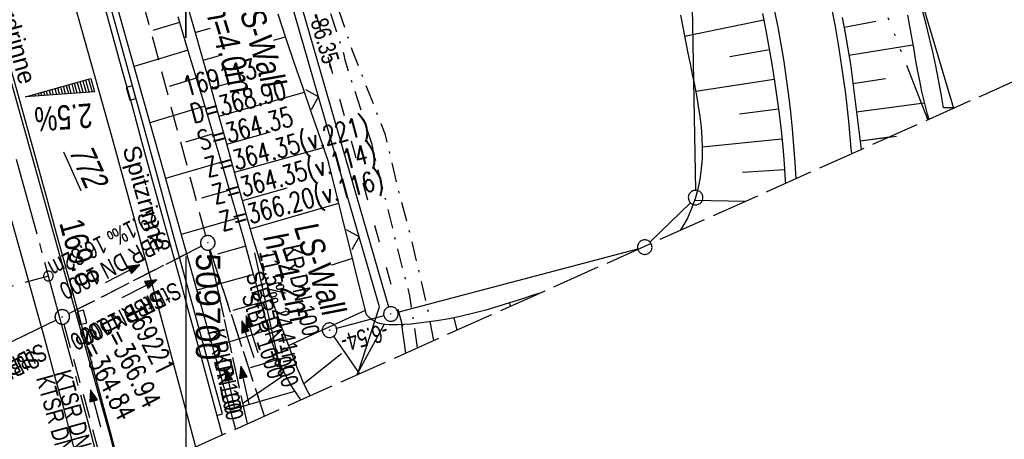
# Model space of a CAD drawing. Extents: x 509202 to 509841, y 456298 to 457260.
# Tile 26 of 56: x 509683 to 509784, y 456354 to 456397. Entities that reach past the tile are written whole.
import ezdxf

# ---------------------------------------------------------------- set-up
doc = ezdxf.new("R2010")
doc.units = 0
doc.header["$LTSCALE"] = 10
doc.header["$MEASUREMENT"] = 0
for name, pattern in [('ACAD_ISO03W100', [30, 12, -18]), ('ACAD_ISO14W100', [25.5, 12, -3, 0.5, -3, 0.5, -3, 0.5, -3]), ('ACHSE', [5.5, 4, -0.5, 0.5, -0.5]), ('LT00', [0]), ('LT08', [0.42, 0.2, -0.1, 0.02, -0.1]), ('LT12', [0.4, 0.3, -0.1]), ('LT14', [0.6, 0.5, -0.1]), ('LT17', [0.15, 0.1, -0.05]), ('STRICHLINIE2', [0.375, 0.25, -0.125])]:
    doc.linetypes.add(name, pattern=pattern)
doc.layers.get('0').update_dxf_attribs({"linetype": 'LT00'})
for name, color, linetype in [('--EK_FBR', 1, 'LT00'), ('--EK_Halt-Pfeil', 4, 'LT00'), ('--EK_Haltung', 7, 'STRICHLINIE2'), ('--EK_Haltung-Text', 140, 'LT00'), ('--EK_Schacht-Text', 5, 'LT00'), ('--EK_ST-93-1', 30, 'LT17'), ('--EL_DFK_AB_L', 21, 'LT00'), ('--EL_DFK_AB_P', 7, 'LT00'), ('--EL_Halt-Pfeil', 4, 'LT00'), ('--EL_Haltung', 182, 'STRICHLINIE2'), ('--EL_Haltung-Text', 182, 'LT00'), ('-AX-093', 35, 'ACHSE'), ('-QUE-20O', 11, 'LT00'), ('-ST-93-1', 250, 'LT00'), ('ABSTAND', 8, 'LT00'), ('DFK_AB_FLNR', 7, 'Continuous'), ('DFK_AB_L', 21, 'LT00'), ('DFK_AB_P', 7, 'LT00'), ('DFK_GZPKT', 250, 'LT00'), ('DFK_KATASTER', 250, 'LT00'), ('DL', 182, 'LT12'), ('DL_PFEIL', 201, 'LT00'), ('DL_TEXT', 182, 'LT00'), ('LS-WAND_TEXT', 11, 'Continuous'), ('RINNE_TEXT', 11, 'Continuous'), ('STROM_UNTER', 80, 'LT08'), ('TELEKOM', 210, 'ACAD_ISO14W100'), ('V114_AFBR_BAB', 250, 'LT00'), ('V114_BOESCH', 250, 'LT00'), ('V114_BOSCHUNG', 250, 'LT00'), ('V114_GRABEN', 250, 'LT00'), ('V114_H_BORD', 8, 'LT00'), ('V114_KA_PRUF', 182, 'LT00'), ('V114_LD_MARK', 250, 'LT00'), ('V114_RASTER', 250, 'LT00'), ('V114_RINNE', 182, 'LT00'), ('V114_SINKK', 182, 'LT00'), ('V114_ZAUN', 40, 'LT00'), ('V115_AFBR_BAB', 250, 'LT00'), ('V115_BOESCH', 250, 'LT00'), ('V115_BOSCHUNG', 250, 'LT00'), ('V115_GRABEN', 250, 'LT00'), ('V115_H_BORD', 8, 'LT00'), ('V115_KA_PRUF', 182, 'LT00'), ('V115_LD_MARK', 250, 'LT00'), ('V115_RASTER', 250, 'LT00'), ('V115_RINNE', 182, 'LT00'), ('V115_SINKK', 182, 'LT00'), ('V115_ZAUN', 40, 'LT00'), ('WASSERLTG', 130, 'ACAD_ISO03W100')]:
    doc.layers.add(name, color=color, linetype=linetype)
doc.layers.add('-BLATT_114-RAND', color=7, linetype='LT14', plot=False)
doc.styles.add('Arial', font='ARIAL.TTF')
doc.styles.add('Beschrift', font='ARIAL.TTF')
doc.styles.add('Haltungsbeschriftung', font='ARIAL.TTF', dxfattribs={"width": 0.75})
doc.styles.add('schachtbeschriftung', font='romans.shx', dxfattribs={"width": 0.75, "height": 2})
doc.styles.get("Standard").update_dxf_attribs({"font": 'ARIAL.TTF'})

# ---------------------------------------------------------------- blocks, each defined once
blk = doc.blocks.new('SYMB7010')
at = {"color": 0, "linetype": 'ByBlock'}
for points in [[(-0.031408, 0.499213), (-0.093728, 0.49134), (-0.15457, 0.475719), (-0.212975, 0.452595), (-0.268021, 0.422333), (-0.31884, 0.385411), (-0.36463, 0.342411), (-0.40467, 0.29401), (-0.438329, 0.240973), (-0.465074, 0.184136), (-0.484486, 0.124395), (-0.496256, 0.062692), (-0.5002, 0)], [(-0.5002, 0), (-0.496256, -0.062692), (-0.484486, -0.124395), (-0.465075, -0.184136), (-0.438329, -0.240973), (-0.404671, -0.29401), (-0.36463, -0.342411), (-0.31884, -0.385411), (-0.268021, -0.422333), (-0.212975, -0.452595), (-0.154571, -0.475719), (-0.093728, -0.49134), (-0.031408, -0.499213), (0.031408, -0.499213)], [(0.5002, 0), (0.496256, 0.062692), (0.484485, 0.124395), (0.465074, 0.184136), (0.438329, 0.240973), (0.40467, 0.29401), (0.36463, 0.342411), (0.31884, 0.385411), (0.268021, 0.422333), (0.212975, 0.452595), (0.15457, 0.475719), (0.093728, 0.49134), (0.031408, 0.499213), (-0.031408, 0.499213)], [(0.031408, -0.499213), (0.093728, -0.491341), (0.15457, -0.475719), (0.212975, -0.452595), (0.268021, -0.422333), (0.31884, -0.385411), (0.36463, -0.342411), (0.404671, -0.294011), (0.438329, -0.240974), (0.465075, -0.184136), (0.484486, -0.124395), (0.496256, -0.062692), (0.500201, 0)]]:
    blk.add_lwpolyline(points, dxfattribs=at)
blk = doc.blocks.new('SYMB0003')
at = {"color": 0, "linetype": 'ByBlock'}
for p, q in [((-0.015712, 0), (0.010166, 0.012015)), ((0, -0.021257), (-0.015712, 0)), ((0.010166, 0.012015), (0, -0.021257))]:
    blk.add_line(p, q, dxfattribs=at)
for points in [[(-0.031395, 0.499013), (-0.093691, 0.491144), (-0.154509, 0.475528), (-0.21289, 0.452414), (-0.267913, 0.422164), (-0.318712, 0.385257), (-0.364484, 0.342274), (-0.404509, 0.293893), (-0.438154, 0.240877), (-0.464888, 0.184062), (-0.484292, 0.124345), (-0.496058, 0.062667), (-0.5, 0)], [(-0.5, 0), (-0.496058, -0.062667), (-0.484292, -0.124345), (-0.464888, -0.184062), (-0.438154, -0.240877), (-0.404509, -0.293893), (-0.364485, -0.342274), (-0.318712, -0.385257), (-0.267914, -0.422164), (-0.21289, -0.452414), (-0.154509, -0.475529), (-0.093691, -0.491144), (-0.031395, -0.499014), (0.031395, -0.499014)], [(0.5, 0), (0.496057, 0.062667), (0.484292, 0.124345), (0.464888, 0.184062), (0.438153, 0.240877), (0.404509, 0.293893), (0.364484, 0.342274), (0.318712, 0.385257), (0.267913, 0.422164), (0.21289, 0.452414), (0.154509, 0.475528), (0.093691, 0.491144), (0.031395, 0.499013), (-0.031395, 0.499013)], [(0.031395, -0.499014), (0.093691, -0.491144), (0.154509, -0.475529), (0.21289, -0.452414), (0.267914, -0.422164), (0.318712, -0.385257), (0.364485, -0.342274), (0.404509, -0.293893), (0.438154, -0.240877), (0.464889, -0.184062), (0.484292, -0.124345), (0.496058, -0.062667), (0.5, 0)]]:
    blk.add_lwpolyline(points, dxfattribs=at)
blk = doc.blocks.new('SYMB0652')
at = {"color": 0, "linetype": 'ByBlock'}
blk.add_lwpolyline([(-0.15, -0.075), (0.15, -0.075), (0.15, 0.075), (-0.15, 0.075), (-0.15, -0.075)], dxfattribs=at)
blk = doc.blocks.new('SYMB0024')
at = {"color": 0, "linetype": 'ByBlock'}
for p, q in [((-0.5, 0.5), (0, 0)), ((0, 0), (0.5, 0.5))]:
    blk.add_line(p, q, dxfattribs=at)
blk = doc.blocks.new('SYMB0070')
at = {"color": 0, "linetype": 'ByBlock'}
for p, q in [((-0.5, 0), (0.2, 0)), ((0.5, 0), (0.2, 0.1)), ((0.2, 0.1), (0.2, 0)), ((0.468, 0), (0.21, 0.086)), ((0.21, 0.086), (0.21, -0.086)), ((0.21, -0.086), (0.468, 0)), ((0.22, -0.072), (0.437, 0)), ((0.23, -0.058), (0.405, 0)), ((0.24, -0.045), (0.374, 0)), ((0.342, 0), (0.25, 0.031)), ((0.25, 0.031), (0.25, -0.031)), ((0.25, -0.031), (0.342, 0)), ((0.26, -0.017), (0.31, 0)), ((0.27, -0.003), (0.279, 0))]:
    blk.add_line(p, q, dxfattribs=at)
for points in [[(0.2, 0), (0.2, -0.1), (0.5, 0)], [(0.437, 0), (0.22, 0.072), (0.22, -0.072)], [(0.405, 0), (0.23, 0.058), (0.23, -0.058)], [(0.374, 0), (0.24, 0.045), (0.24, -0.045)], [(0.31, 0), (0.26, 0.017), (0.26, -0.017)], [(0.279, 0), (0.27, 0.003), (0.27, -0.003)]]:
    blk.add_lwpolyline(points, dxfattribs=at)
blk = doc.blocks.new('SYMB2')
at = {"color": 0, "linetype": 'ByBlock', "flags": 128}
for points in [[(-0.031395, 0.499013), (-0.093691, 0.491144), (-0.154509, 0.475528), (-0.21289, 0.452414), (-0.267913, 0.422164), (-0.318712, 0.385257), (-0.364484, 0.342274), (-0.404509, 0.293893), (-0.438154, 0.240877), (-0.464888, 0.184062), (-0.484292, 0.124345), (-0.496058, 0.062667), (-0.5, 0)], [(-0.5, 0), (-0.496058, -0.062667), (-0.484292, -0.124345), (-0.464888, -0.184062), (-0.438154, -0.240877), (-0.404509, -0.293893), (-0.364485, -0.342274), (-0.318712, -0.385257), (-0.267914, -0.422164), (-0.21289, -0.452414), (-0.154509, -0.475529), (-0.093691, -0.491144), (-0.031395, -0.499014), (0.031395, -0.499014)], [(0.5, 0), (0.496057, 0.062667), (0.484292, 0.124345), (0.464888, 0.184062), (0.438153, 0.240877), (0.404509, 0.293893), (0.364484, 0.342274), (0.318712, 0.385257), (0.267913, 0.422164), (0.21289, 0.452414), (0.154509, 0.475528), (0.093691, 0.491144), (0.031395, 0.499013), (-0.031395, 0.499013)], [(0.031395, -0.499014), (0.093691, -0.491144), (0.154509, -0.475529), (0.21289, -0.452414), (0.267914, -0.422164), (0.318712, -0.385257), (0.364485, -0.342274), (0.404509, -0.293893), (0.438154, -0.240877), (0.464889, -0.184062), (0.484292, -0.124345), (0.496058, -0.062667), (0.5, 0)]]:
    blk.add_lwpolyline(points, dxfattribs=at)

msp = doc.modelspace()

# ---------------------------------------------------------------- linework, layer by layer
at = {"layer": '--EK_FBR', "color": 2}
for points in [[(509667.76, 456426.44), (509668.13, 456425.19), (509669.87, 456419.33), (509671.58, 456413.46), (509673.27, 456407.59), (509674.94, 456401.71), (509676.07, 456397.7), (509677.19, 456393.7), (509678.31, 456389.69), (509679.42, 456385.68), (509680.54, 456381.68), (509681.65, 456377.67), (509682.61, 456374.22), (509683.57, 456370.78), (509684.53, 456367.33), (509685.48, 456363.88), (509686.42, 456360.43), (509687.36, 456356.98), (509688.28, 456353.52), (509689.8, 456347.84)], [(509671.92, 456426.88), (509672.03, 456426.5), (509673.42, 456421.79), (509674.8, 456417.07), (509676.16, 456412.35), (509677.52, 456407.63), (509678.86, 456402.9), (509680.22, 456398.09), (509681.57, 456393.27), (509682.91, 456388.45), (509684.25, 456383.63), (509685.58, 456378.81), (509686.7, 456374.75), (509687.82, 456370.68), (509688.93, 456366.62), (509690.03, 456362.55), (509691.12, 456358.47), (509692.21, 456354.4), (509693.5, 456349.5)], [(509681.57, 456393.27), (509682.91, 456388.45), (509684.25, 456383.63), (509685.58, 456378.81), (509686.7, 456374.75), (509687.82, 456370.68), (509688.93, 456366.62), (509690.03, 456362.55), (509691.12, 456358.47), (509692.21, 456354.4), (509693.5, 456349.5)], [(509682.61, 456374.22), (509683.57, 456370.78), (509684.53, 456367.33), (509685.48, 456363.88), (509686.42, 456360.43), (509687.36, 456356.98), (509688.28, 456353.52), (509689.8, 456347.84)]]:
    msp.add_lwpolyline(points, dxfattribs=at)
at = {"layer": '--EK_FBR'}
for points in [[(509760.63, 456397.88), (509760.99, 456396.11), (509761.31, 456394.34), (509761.6, 456392.56), (509761.86, 456390.79), (509762.09, 456389.07), (509762.29, 456387.35), (509762.47, 456385.62), (509762.62, 456383.89), (509762.75, 456382.15), (509762.84, 456380.49)], [(509760.63, 456397.88), (509760.99, 456396.11), (509761.31, 456394.34), (509761.6, 456392.56), (509761.86, 456390.79), (509762.09, 456389.07), (509762.29, 456387.35), (509762.47, 456385.62), (509762.62, 456383.89), (509762.75, 456382.15), (509762.84, 456380.49)], [(509768.6, 456383.06), (509768.56, 456383.6), (509768.3, 456386.41), (509767.98, 456389.23), (509767.6, 456392.04), (509767.28, 456394.11), (509766.92, 456396.17), (509766.53, 456398.23)], [(509768.6, 456383.06), (509768.56, 456383.6), (509768.3, 456386.41), (509767.98, 456389.23), (509767.6, 456392.04), (509767.28, 456394.11), (509766.92, 456396.17), (509766.53, 456398.23)], [(509703.2, 456356.1), (509703.74, 456354.07)]]:
    msp.add_lwpolyline(points, dxfattribs=at)
at = {"layer": '--EK_Haltung'}
for p, q in [((509687.95, 456366.59), (509701.6, 456373.54)), ((509706.35, 456355.24), (509702.43, 456373.15)), ((509671.2, 456358.47), (509686.61, 456365.92))]:
    msp.add_line(p, q, dxfattribs=at)
at = {"layer": '--EK_Haltung', "color": 81}
msp.add_line((509687.45, 456365.52), (509691.21, 456351.68), dxfattribs=at)
at = {"layer": '--EK_ST-93-1', "ltscale": 2.5}
msp.add_line((509685.85, 456370.46), (509647.28, 456359.86), dxfattribs=at)
at = {"layer": '--EL_DFK_AB_L'}
for p, q in [((509720.92, 456367.27), (509697.3, 456448.77)), ((509720.41, 456366.36), (509715.54, 456365.07)), ((509717.91, 456360.41), (509715.24, 456364.26))]:
    msp.add_line(p, q, dxfattribs=at)
at = {"layer": '--EL_Haltung'}
for p, q in [((509687.95, 456366.59), (509701.6, 456373.54)), ((509706.35, 456355.24), (509702.43, 456373.15)), ((509671.2, 456358.47), (509686.61, 456365.92)), ((509687.45, 456365.52), (509691.21, 456351.68))]:
    msp.add_line(p, q, dxfattribs=at)
at = {"layer": '-AX-093', "ltscale": 0.2}
msp.add_lwpolyline([(509682.54, 456382.51), (509686.29, 456368.85), (509689.97, 456355.17), (509691.67, 456348.68)], dxfattribs=at)
at = {"layer": '-BLATT_114-RAND'}
msp.add_lwpolyline([(509201.6, 457142.83), (509579.07, 456298.35), (509841.09, 456415.47), (509463.62, 457259.94), (509201.6, 457142.83)], dxfattribs=at)
at = {"layer": '-QUE-20O'}
for p, q in [((509690.04, 456389.41), (509689.7, 456390.65)), ((509689.99, 456390.73), (509690.35, 456389.44)), ((509685.94, 456389.61), (509686.08, 456389.12)), ((509686.38, 456389.14), (509686.23, 456389.69)), ((509686.52, 456389.77), (509686.69, 456389.16)), ((509686.99, 456389.19), (509686.81, 456389.85)), ((509687.1, 456389.93), (509687.3, 456389.21)), ((509687.6, 456389.23), (509687.39, 456390.01)), ((509687.68, 456390.09), (509687.91, 456389.26)), ((509688.21, 456389.28), (509687.96, 456390.17)), ((509688.25, 456390.25), (509688.52, 456389.3)), ((509688.82, 456389.32), (509688.54, 456390.33)), ((509688.83, 456390.41), (509689.13, 456389.35)), ((509689.43, 456389.37), (509689.12, 456390.49)), ((509689.41, 456390.57), (509689.74, 456389.39)), ((509683.63, 456388.97), (509683.64, 456388.94)), ((509683.94, 456388.96), (509683.92, 456389.05)), ((509684.21, 456389.13), (509684.25, 456388.98)), ((509684.55, 456389.01), (509684.5, 456389.21)), ((509684.79, 456389.29), (509684.86, 456389.03)), ((509685.16, 456389.05), (509685.07, 456389.37)), ((509685.36, 456389.45), (509685.47, 456389.07)), ((509685.77, 456389.1), (509685.65, 456389.53))]:
    msp.add_line(p, q, dxfattribs=at)
msp.add_lwpolyline([(509690.61, 456389.45), (509683.49, 456388.93), (509690.23, 456390.8), (509690.61, 456389.45)], dxfattribs=at)
at = {"layer": 'DFK_AB_L'}
for p, q in [((509720.92, 456367.27), (509697.3, 456448.77)), ((509720.41, 456366.36), (509715.54, 456365.07)), ((509717.91, 456360.41), (509715.24, 456364.26))]:
    msp.add_line(p, q, dxfattribs=at)
at = {"layer": 'DFK_KATASTER'}
for p, q in [((509775.28, 456400.58), (509779.08, 456387.75)), ((509752.17, 456398.12), (509752.51, 456379.29)), ((509751.98, 456378.02), (509747.82, 456373.96)), ((509721.86, 456366.74), (509746.56, 456373.25))]:
    msp.add_line(p, q, dxfattribs=at)
at = {"layer": 'DL'}
for p, q in [((509687.95, 456366.59), (509701.6, 456373.54)), ((509706.35, 456355.24), (509702.43, 456373.15)), ((509671.2, 456358.47), (509686.61, 456365.92))]:
    msp.add_line(p, q, dxfattribs=at)
at = {"layer": 'STROM_UNTER', "flags": 128}
for points in [[(509723.87, 456363.07), (509723.09, 456368.44), (509721.85, 456373.22), (509719.19, 456384.02), (509716.41, 456392.71), (509716.33, 456393.26), (509713.13, 456403.08), (509706.95, 456430.54), (509700.51, 456441.76), (509698.66, 456448.26), (509697.61, 456449.82), (509696.77, 456451.13), (509696.55, 456451.95), (509696.3, 456452.95), (509696.14, 456453.44), (509697.83, 456453.93), (509698.04, 456453.42)], [(509725.54, 456363.82), (509725.1, 456366.31), (509723.15, 456374.69), (509722.03, 456378.88), (509720.58, 456385), (509717.18, 456393.67), (509713.93, 456403.28), (509710.76, 456417.73), (509708, 456430.72), (509705.1, 456435.69), (509701.65, 456441.93), (509700.75, 456445.55), (509700.38, 456446.37), (509699.94, 456447.14), (509699.55, 456447.79), (509699.22, 456447.85), (509698.41, 456448), (509698.01, 456448.07), (509697.83, 456448.19), (509697.66, 456448.38), (509697.6, 456448.59), (509697.57, 456448.9), (509697.62, 456449.14), (509697.73, 456449.31), (509697.89, 456449.49), (509698.61, 456449.75), (509700.74, 456450.6), (509701.67, 456451), (509701.81, 456451.06), (509701.86, 456451.15), (509701.88, 456451.25), (509701.87, 456451.46), (509701.38, 456453.73), (509699.77, 456453.38)]]:
    msp.add_lwpolyline(points, dxfattribs=at)
at = {"layer": 'TELEKOM', "ltscale": 0.05, "flags": 128}
msp.add_lwpolyline([(509776.45, 456386.58), (509758.85, 456431.81), (509744.02, 456471.1)], dxfattribs=at)
at = {"layer": 'V114_AFBR_BAB'}
for points in [[(509760.63, 456397.88), (509760.99, 456396.11), (509761.31, 456394.34), (509761.6, 456392.56), (509761.86, 456390.79), (509762.09, 456389.07), (509762.29, 456387.35), (509762.47, 456385.62), (509762.62, 456383.89), (509762.75, 456382.15), (509762.84, 456380.49)], [(509768.6, 456383.06), (509768.56, 456383.6), (509768.3, 456386.41), (509767.98, 456389.23), (509767.6, 456392.04), (509767.28, 456394.11), (509766.92, 456396.17), (509766.53, 456398.23)], [(509703.2, 456356.1), (509703.74, 456354.07)]]:
    msp.add_lwpolyline(points, dxfattribs=at)
at = {"layer": 'V114_AFBR_BAB', "color": 0}
for points in [[(509681.57, 456393.27), (509682.91, 456388.45), (509684.25, 456383.63), (509685.58, 456378.81), (509686.7, 456374.75), (509687.82, 456370.68), (509688.93, 456366.62), (509690.03, 456362.55), (509691.12, 456358.47), (509692.21, 456354.4), (509693.5, 456349.5)], [(509682.61, 456374.22), (509683.57, 456370.78), (509684.53, 456367.33), (509685.48, 456363.88), (509686.42, 456360.43), (509687.36, 456356.98), (509688.28, 456353.52), (509689.8, 456347.84)]]:
    msp.add_lwpolyline(points, dxfattribs=at)
at = {"layer": 'V114_BOESCH'}
for points in [[(509682.76, 456434.02), (509683.46, 456431.67), (509684.14, 456429.31), (509690.71, 456406.09), (509697.68, 456381.36), (509704.6, 456356.55), (509705.13, 456354.7)], [(509712.82, 456358.13), (509712.64, 456358.42), (509712.34, 456359.01), (509712.07, 456359.61), (509711.81, 456360.22), (509711.56, 456360.83), (509710.76, 456362.88), (509709.99, 456364.93), (509709.26, 456367), (509708.63, 456368.87), (509708.03, 456370.75), (509707.45, 456372.65), (509706.88, 456374.54), (509706.34, 456376.45), (509705.8, 456378.35), (509705.27, 456380.26), (509704.75, 456382.17), (509704.22, 456384.08), (509703.38, 456387.09), (509702.54, 456390.1), (509701.68, 456393.1), (509700.83, 456396.1), (509699.97, 456399.1)], [(509711.87, 456357.71), (509711.57, 456358.13), (509711.08, 456358.87), (509710.62, 456359.62), (509710.19, 456360.39), (509709.79, 456361.25), (509709.43, 456362.13), (509709.1, 456363.03), (509708.81, 456363.95), (509708.55, 456364.87), (509708.29, 456365.8), (509708.04, 456366.74), (509707.39, 456369.18), (509706.72, 456371.62), (509706.04, 456374.04), (509705.36, 456376.45), (509704.66, 456378.86), (509703.96, 456381.27), (509703.25, 456383.67), (509702.45, 456386.37), (509701.64, 456389.06), (509700.83, 456391.76), (509700.02, 456394.46), (509699.21, 456397.16)], [(509736.48, 456368.71), (509735.8, 456368.48), (509734.58, 456368.08), (509733.36, 456367.69), (509732.14, 456367.32), (509730.91, 456366.96), (509729.67, 456366.64), (509728.41, 456366.34), (509727.14, 456366.07), (509725.85, 456365.84), (509724.54, 456365.66), (509723.21, 456365.52), (509721.85, 456365.44), (509721.41, 456365.42), (509720.97, 456365.43), (509720.54, 456365.46), (509720.13, 456365.53), (509719.74, 456365.65), (509719.37, 456365.83), (509719.11, 456366.01), (509718.86, 456366.23), (509718.62, 456366.45), (509714.71, 456382.22), (509713.83, 456384.75), (509712.95, 456387.29), (509712.08, 456389.82), (509711.21, 456392.36), (509710.36, 456394.9), (509709.51, 456397.45)], [(509750.98, 456397.33), (509751.23, 456395.92), (509751.5, 456394.5), (509751.72, 456393.42), (509751.95, 456392.33), (509752.18, 456391.24), (509752.4, 456390.15), (509752.61, 456389.06), (509752.8, 456387.98), (509752.96, 456386.89), (509753.08, 456385.81), (509753.17, 456384.73), (509753.21, 456383.65), (509753.19, 456382.58), (509753.11, 456381.51), (509752.96, 456380.44), (509752.75, 456379.42), (509752.47, 456378.41), (509752.11, 456377.41), (509751.67, 456376.44), (509751.3, 456375.76), (509750.94, 456375.17)], [(509759.4, 456397.51), (509759.75, 456395.77), (509760.07, 456394.03), (509760.37, 456392.28), (509760.64, 456390.54), (509760.89, 456388.85), (509761.12, 456387.16), (509761.33, 456385.46), (509761.5, 456383.76), (509761.65, 456382.04), (509761.76, 456380.31), (509761.77, 456380.01)], [(509767.63, 456397.09), (509767.92, 456395.49), (509768.19, 456393.89), (509768.46, 456392.29), (509769.59, 456383.51)]]:
    msp.add_lwpolyline(points, dxfattribs=at)
at = {"layer": 'V114_BOSCHUNG'}
for p, q in [((509700.98, 456395.57), (509705.16, 456396.77)), ((509759.54, 456396.82), (509751.37, 456395.16)), ((509767.81, 456396.12), (509771.08, 456396.71)), ((509699.37, 456396.6), (509696.61, 456395.76)), ((509701.8, 456392.7), (509710.29, 456395.11)), ((509700.24, 456393.73), (509694.67, 456392.04)), ((509760.12, 456393.78), (509756.03, 456393.05)), ((509768.3, 456393.23), (509774.9, 456394.28)), ((509701.1, 456390.85), (509698.29, 456390)), ((509702.61, 456389.82), (509706.93, 456391.04)), ((509760.62, 456390.72), (509752.53, 456389.47)), ((509768.72, 456390.31), (509772.08, 456390.8)), ((509703.42, 456386.95), (509712.23, 456389.4)), ((509701.97, 456387.98), (509696.3, 456386.26)), ((509761.06, 456387.66), (509757.03, 456387.13)), ((509769.09, 456387.38), (509776.08, 456388.3)), ((509702.83, 456385.1), (509699.97, 456384.24)), ((509704.23, 456384.06), (509708.72, 456385.31)), ((509761.42, 456384.56), (509753.2, 456383.73)), ((509769.48, 456384.4), (509772.47, 456384.8)), ((509705.02, 456381.16), (509714.19, 456383.72)), ((509703.69, 456382.21), (509697.92, 456380.51)), ((509761.69, 456381.41), (509757.36, 456381.14)), ((509705.83, 456378.26), (509710.44, 456379.56)), ((509704.53, 456379.32), (509701.63, 456378.48)), ((509706.65, 456375.34), (509715.76, 456377.98)), ((509757.58, 456378.14), (509752.41, 456378.24)), ((509705.37, 456376.43), (509699.52, 456374.75)), ((509706.19, 456373.53), (509703.26, 456372.7)), ((509707.52, 456372.4), (509712, 456373.76)), ((509708.44, 456369.46), (509717.17, 456372.29)), ((509707, 456370.62), (509701.13, 456369)), ((509707.78, 456367.72), (509704.86, 456366.92)), ((509709.43, 456366.52), (509713.65, 456368)), ((509733.44, 456367.35), (509733.35, 456367.69)), ((509710.59, 456363.32), (509718.5, 456366.94)), ((509717.61, 456360.27), (509720.44, 456365.47)), ((509722.67, 456362.53), (509722.27, 456365.46)), ((509727.96, 456364.9), (509727.66, 456366.17)), ((509708.53, 456364.91), (509702.76, 456363.14)), ((509712.16, 456359.4), (509716.03, 456362.49)), ((509709.52, 456361.88), (509706.63, 456360.99)), ((509704.56, 456356.67), (509711.25, 456358.6))]:
    msp.add_line(p, q, dxfattribs=at)
at = {"layer": 'V114_GRABEN'}
msp.add_line((509779.2, 456387.8), (509778.07, 456387.79), dxfattribs=at)
for points in [[(509778.07, 456387.79), (509777.8, 456389.23), (509777.54, 456390.68), (509777.25, 456392.12), (509776.96, 456393.55), (509776.63, 456394.98), (509776.28, 456396.4), (509775.89, 456397.81)], [(509774.35, 456397.33), (509774.57, 456396.21), (509774.77, 456395.09), (509774.96, 456393.96), (509775.15, 456392.83), (509775.36, 456391.71), (509775.57, 456390.59), (509775.8, 456389.47), (509776.06, 456388.37), (509776.34, 456387.27), (509776.54, 456386.61)]]:
    msp.add_lwpolyline(points, dxfattribs=at)
at = {"layer": 'V114_H_BORD'}
msp.add_lwpolyline([(509406.48, 457048.48), (509426.14, 457010.04), (509460.26, 456942.39), (509493.34, 456875.06), (509525.99, 456805.99), (509557.46, 456736.19), (509597.61, 456640.28), (509625.08, 456568.22), (509649.46, 456497.8), (509671.92, 456426.44), (509692.11, 456354.34), (509693.37, 456349.44)], dxfattribs=at)
at = {"layer": 'V114_LD_MARK'}
msp.add_lwpolyline([(509682.66, 456418.92), (509686.71, 456404.92), (509689.62, 456394.66), (509692.49, 456384.39), (509695.32, 456374.11), (509698.1, 456363.82), (509700.84, 456353.51), (509701.01, 456352.85)], dxfattribs=at)
at = {"layer": 'V114_RASTER'}
for p, q in [((509700, 456405), (509700, 456395)), ((509700, 456372.47), (509700, 456352.4))]:
    msp.add_line(p, q, dxfattribs=at)
at = {"layer": 'V114_RINNE'}
msp.add_lwpolyline([(509691.54, 456398.61), (509692.5, 456395.11), (509693.46, 456391.6), (509694.43, 456388.1), (509695.39, 456384.59), (509696.35, 456381.09), (509697.34, 456377.52), (509698.32, 456373.95), (509699.31, 456370.39), (509700.29, 456366.82), (509701.27, 456363.25), (509702.24, 456359.68), (509703.2, 456356.1), (509703.79, 456356.27), (509702.07, 456362.51), (509700.36, 456368.76), (509698.65, 456375), (509696.94, 456381.25), (509695.82, 456385.35), (509694.69, 456389.45), (509693.57, 456393.55), (509692.43, 456397.65)], dxfattribs=at)
at = {"layer": 'V114_ZAUN'}
for p, q in [((509713.68, 456388.92), (509709.51, 456403.32)), ((509717.86, 456374.51), (509713.68, 456388.92))]:
    msp.add_line(p, q, dxfattribs=at)
msp.add_lwpolyline([(509717.7, 456360.31), (509719.95, 456367.3), (509717.86, 456374.51)], dxfattribs=at)
at = {"layer": 'V115_AFBR_BAB', "color": 0}
for points in [[(509667.76, 456426.44), (509668.13, 456425.19), (509669.87, 456419.33), (509671.58, 456413.46), (509673.27, 456407.59), (509674.94, 456401.71), (509676.07, 456397.7), (509677.19, 456393.7), (509678.31, 456389.69), (509679.42, 456385.68), (509680.54, 456381.68), (509681.65, 456377.67), (509682.61, 456374.22), (509683.57, 456370.78), (509684.53, 456367.33), (509685.48, 456363.88), (509686.42, 456360.43), (509687.36, 456356.98), (509688.28, 456353.52), (509689.8, 456347.84)], [(509671.92, 456426.88), (509672.03, 456426.5), (509673.42, 456421.79), (509674.8, 456417.07), (509676.16, 456412.35), (509677.52, 456407.63), (509678.86, 456402.9), (509680.22, 456398.09), (509681.57, 456393.27), (509682.91, 456388.45), (509684.25, 456383.63), (509685.58, 456378.81), (509686.7, 456374.75), (509687.82, 456370.68), (509688.93, 456366.62), (509690.03, 456362.55), (509691.12, 456358.47), (509692.21, 456354.4), (509693.5, 456349.5)]]:
    msp.add_lwpolyline(points, dxfattribs=at)
at = {"layer": 'V115_AFBR_BAB'}
for points in [[(509760.63, 456397.88), (509760.99, 456396.11), (509761.31, 456394.34), (509761.6, 456392.56), (509761.86, 456390.79), (509762.09, 456389.07), (509762.29, 456387.35), (509762.47, 456385.62), (509762.62, 456383.89), (509762.75, 456382.15), (509762.84, 456380.49)], [(509768.6, 456383.06), (509768.56, 456383.6), (509768.3, 456386.41), (509767.98, 456389.23), (509767.6, 456392.04), (509767.28, 456394.11), (509766.92, 456396.17), (509766.53, 456398.23)], [(509703.2, 456356.1), (509703.74, 456354.07)]]:
    msp.add_lwpolyline(points, dxfattribs=at)
at = {"layer": 'V115_BOESCH'}
for points in [[(509684.45, 456428.19), (509690.71, 456406.09), (509697.68, 456381.36), (509704.6, 456356.55), (509705.13, 456354.7)], [(509712.82, 456358.13), (509712.64, 456358.42), (509712.34, 456359.01), (509712.07, 456359.61), (509711.81, 456360.22), (509711.56, 456360.83), (509710.76, 456362.88), (509709.99, 456364.93), (509709.26, 456367), (509708.63, 456368.87), (509708.03, 456370.75), (509707.45, 456372.65), (509706.88, 456374.54), (509706.34, 456376.45), (509705.8, 456378.35), (509705.27, 456380.26), (509704.75, 456382.17), (509704.22, 456384.08), (509703.38, 456387.09), (509702.54, 456390.1), (509701.68, 456393.1), (509700.83, 456396.1), (509699.97, 456399.1)], [(509711.87, 456357.71), (509711.57, 456358.13), (509711.08, 456358.87), (509710.62, 456359.62), (509710.19, 456360.39), (509709.79, 456361.25), (509709.43, 456362.13), (509709.1, 456363.03), (509708.81, 456363.95), (509708.55, 456364.87), (509708.29, 456365.8), (509708.04, 456366.74), (509707.39, 456369.18), (509706.72, 456371.62), (509706.04, 456374.04), (509705.36, 456376.45), (509704.66, 456378.86), (509703.96, 456381.27), (509703.25, 456383.67), (509702.45, 456386.37), (509701.64, 456389.06), (509700.83, 456391.76), (509700.02, 456394.46), (509699.21, 456397.16)], [(509736.48, 456368.71), (509735.8, 456368.48), (509734.58, 456368.08), (509733.36, 456367.69), (509732.14, 456367.32), (509730.91, 456366.96), (509729.67, 456366.64), (509728.41, 456366.34), (509727.14, 456366.07), (509725.85, 456365.84), (509724.54, 456365.66), (509723.21, 456365.52), (509721.85, 456365.44), (509721.41, 456365.42), (509720.97, 456365.43), (509720.54, 456365.46), (509720.13, 456365.53), (509719.74, 456365.65), (509719.37, 456365.83), (509719.11, 456366.01), (509718.86, 456366.23), (509718.62, 456366.45), (509714.71, 456382.22), (509713.83, 456384.75), (509712.95, 456387.29), (509712.08, 456389.82), (509711.21, 456392.36), (509710.36, 456394.9), (509709.51, 456397.45)], [(509750.98, 456397.33), (509751.23, 456395.92), (509751.5, 456394.5), (509751.72, 456393.42), (509751.95, 456392.33), (509752.18, 456391.24), (509752.4, 456390.15), (509752.61, 456389.06), (509752.8, 456387.98), (509752.96, 456386.89), (509753.08, 456385.81), (509753.17, 456384.73), (509753.21, 456383.65), (509753.19, 456382.58), (509753.11, 456381.51), (509752.96, 456380.44), (509752.75, 456379.42), (509752.47, 456378.41), (509752.11, 456377.41), (509751.67, 456376.44), (509751.3, 456375.76), (509750.94, 456375.17)], [(509759.4, 456397.51), (509759.75, 456395.77), (509760.07, 456394.03), (509760.37, 456392.28), (509760.64, 456390.54), (509760.89, 456388.85), (509761.12, 456387.16), (509761.33, 456385.46), (509761.5, 456383.76), (509761.65, 456382.04), (509761.76, 456380.31), (509761.77, 456380.01)], [(509767.63, 456397.09), (509767.92, 456395.49), (509768.19, 456393.89), (509768.46, 456392.29), (509769.59, 456383.51)]]:
    msp.add_lwpolyline(points, dxfattribs=at)
at = {"layer": 'V115_BOSCHUNG'}
for p, q in [((509700.98, 456395.57), (509705.16, 456396.77)), ((509759.54, 456396.82), (509751.37, 456395.16)), ((509767.81, 456396.12), (509771.08, 456396.71)), ((509699.37, 456396.6), (509696.61, 456395.76)), ((509701.8, 456392.7), (509710.29, 456395.11)), ((509700.24, 456393.73), (509694.67, 456392.04)), ((509760.12, 456393.78), (509756.03, 456393.05)), ((509768.3, 456393.23), (509774.9, 456394.28)), ((509701.1, 456390.85), (509698.29, 456390)), ((509702.61, 456389.82), (509706.93, 456391.04)), ((509760.62, 456390.72), (509752.53, 456389.47)), ((509768.72, 456390.31), (509772.08, 456390.8)), ((509703.42, 456386.95), (509712.23, 456389.4)), ((509701.97, 456387.98), (509696.3, 456386.26)), ((509761.06, 456387.66), (509757.03, 456387.13)), ((509769.09, 456387.38), (509776.08, 456388.3)), ((509702.83, 456385.1), (509699.97, 456384.24)), ((509704.23, 456384.06), (509708.72, 456385.31)), ((509761.42, 456384.56), (509753.2, 456383.73)), ((509769.48, 456384.4), (509773.21, 456384.89)), ((509705.02, 456381.16), (509714.19, 456383.72)), ((509703.69, 456382.21), (509697.92, 456380.51)), ((509761.69, 456381.41), (509757.36, 456381.14)), ((509705.83, 456378.26), (509710.44, 456379.56)), ((509704.53, 456379.32), (509701.63, 456378.48)), ((509706.65, 456375.34), (509715.76, 456377.98)), ((509757.58, 456378.14), (509752.41, 456378.24)), ((509705.37, 456376.43), (509699.52, 456374.75)), ((509706.19, 456373.53), (509703.26, 456372.7)), ((509707.52, 456372.4), (509712, 456373.76)), ((509708.44, 456369.46), (509717.17, 456372.29)), ((509707, 456370.62), (509701.13, 456369)), ((509707.78, 456367.72), (509704.86, 456366.92)), ((509709.43, 456366.52), (509713.65, 456368)), ((509733.44, 456367.35), (509733.35, 456367.69)), ((509710.59, 456363.32), (509718.5, 456366.94)), ((509717.61, 456360.27), (509720.44, 456365.47)), ((509722.67, 456362.53), (509722.27, 456365.46)), ((509727.96, 456364.9), (509727.66, 456366.17)), ((509708.53, 456364.91), (509702.76, 456363.14)), ((509712.16, 456359.4), (509716.03, 456362.49)), ((509709.52, 456361.88), (509706.63, 456360.99)), ((509704.56, 456356.67), (509711.25, 456358.6))]:
    msp.add_line(p, q, dxfattribs=at)
at = {"layer": 'V115_GRABEN'}
for points in [[(509778.07, 456387.79), (509777.8, 456389.23), (509777.54, 456390.68), (509777.25, 456392.12), (509776.96, 456393.55), (509776.63, 456394.98), (509776.28, 456396.4), (509775.89, 456397.81)], [(509774.35, 456397.33), (509774.57, 456396.21), (509774.77, 456395.09), (509774.96, 456393.96), (509775.15, 456392.83), (509775.36, 456391.71), (509775.57, 456390.59), (509775.8, 456389.47), (509776.06, 456388.37), (509776.34, 456387.27), (509776.54, 456386.61)], [(509779.2, 456387.8), (509778.07, 456387.79)]]:
    msp.add_lwpolyline(points, dxfattribs=at)
at = {"layer": 'V115_H_BORD'}
msp.add_lwpolyline([(509671.78, 456426.86), (509671.92, 456426.44), (509692.11, 456354.34), (509693.37, 456349.44)], dxfattribs=at)
at = {"layer": 'V115_LD_MARK'}
msp.add_lwpolyline([(509680.05, 456427.73), (509682.66, 456418.92), (509686.71, 456404.92), (509689.62, 456394.66), (509692.49, 456384.39), (509695.32, 456374.11), (509698.1, 456363.82), (509700.84, 456353.51), (509701.01, 456352.85)], dxfattribs=at)
at = {"layer": 'V115_RASTER'}
msp.add_line((509700, 456395), (509700, 456405), dxfattribs=at)
at = {"layer": 'V115_RINNE'}
msp.add_lwpolyline([(509691.54, 456398.61), (509692.5, 456395.11), (509693.46, 456391.6), (509694.43, 456388.1), (509695.39, 456384.59), (509696.35, 456381.09), (509697.34, 456377.52), (509698.32, 456373.95), (509699.31, 456370.39), (509700.29, 456366.82), (509701.27, 456363.25), (509702.24, 456359.68), (509703.2, 456356.1), (509703.79, 456356.27), (509702.07, 456362.51), (509700.36, 456368.76), (509698.65, 456375), (509696.94, 456381.25), (509695.82, 456385.35), (509694.69, 456389.45), (509693.57, 456393.55), (509692.43, 456397.65)], dxfattribs=at)
at = {"layer": 'V115_ZAUN'}
msp.add_lwpolyline([(509717.7, 456360.31), (509719.95, 456367.3), (509717.86, 456374.51)], dxfattribs=at)
at = {"layer": 'WASSERLTG', "ltscale": 0.015, "flags": 128}
msp.add_lwpolyline([(509706.55, 456460.68), (509703.65, 456457.56), (509712.78, 456437.92), (509704.09, 456431.28), (509723.03, 456362.7)], dxfattribs=at)

# ---------------------------------------------------------------- block references
at = {"layer": '--EK_Halt-Pfeil', "zscale": 4}
for p, xscale, yscale, rotation in [((509695.23, 456369.17), 3.999999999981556, 4, 26.97435000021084), ((509704.59, 456358.95), 4.000000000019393, 4, 102.3418599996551), ((509690.73, 456356.82), 3.999999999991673, 4.000000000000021, 105.4824289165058)]:
    msp.add_blockref('SYMB0070', p, dxfattribs=dict(at, xscale=xscale, yscale=yscale, rotation=rotation))
at = {"layer": '--EL_DFK_AB_P', "xscale": 1.500000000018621, "yscale": 1.5, "zscale": 1.5, "rotation": 264.7377099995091}
for p in [(509721.13, 456366.55), (509714.81, 456364.88)]:
    msp.add_blockref('SYMB0003', p, dxfattribs=at)
at = {"layer": '--EL_Halt-Pfeil', "zscale": 4}
for p, xscale, yscale, rotation in [((509693.5, 456370.71), 3.999999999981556, 4, 26.97435000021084), ((509706.09, 456359.22), 4.000000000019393, 4, 102.3418599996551), ((509690.73, 456356.82), 3.999999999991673, 4.000000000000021, 105.4824289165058)]:
    msp.add_blockref('SYMB0070', p, dxfattribs=dict(at, xscale=xscale, yscale=yscale, rotation=rotation))
at = {"layer": '-ST-93-1', "rotation": 274.1956499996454}
msp.add_blockref('SYMB2', (509685.85, 456370.46), dxfattribs=at)
at = {"layer": 'DFK_AB_P', "xscale": 1.500000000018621, "yscale": 1.5, "zscale": 1.5, "rotation": 264.7377099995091}
for p in [(509721.13, 456366.55), (509714.81, 456364.88)]:
    msp.add_blockref('SYMB0003', p, dxfattribs=at)
at = {"layer": 'DFK_GZPKT', "xscale": 1.500000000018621, "yscale": 1.5, "zscale": 1.5, "rotation": 264.7377099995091}
for p in [(509752.52, 456378.54), (509747.28, 456373.44)]:
    msp.add_blockref('SYMB7010', p, dxfattribs=at)
at = {"layer": 'DL_PFEIL', "yscale": 4, "zscale": 4}
for p, xscale, rotation in [((509693.5, 456370.71), 3.999999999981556, 26.97435000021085), ((509706.09, 456359.22), 4.000000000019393, 102.3418599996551)]:
    msp.add_blockref('SYMB0070', p, dxfattribs=dict(at, xscale=xscale, rotation=rotation))
at = {"layer": 'V114_KA_PRUF', "xscale": 1.499999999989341, "yscale": 1.5, "zscale": 1.5, "rotation": 294.0840000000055}
for p in [(509702.27, 456373.88), (509687.28, 456366.25)]:
    msp.add_blockref('SYMB0003', p, dxfattribs=at)
at = {"layer": 'V114_SINKK', "zscale": 4.5}
for p, xscale, yscale, rotation in [((509694.37, 456389.32), 4.500000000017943, 4.500000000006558, 285.3408564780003), ((509689.31, 456366.2), 4.500000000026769, 4.500000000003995, 285.1533081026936)]:
    msp.add_blockref('SYMB0652', p, dxfattribs=dict(at, xscale=xscale, yscale=yscale, rotation=rotation))
at = {"layer": 'V114_ZAUN', "xscale": 2.100000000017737, "yscale": 2.099999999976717, "zscale": 2.1, "rotation": 106.159129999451}
for p in [(509713.68, 456388.92), (509717.86, 456374.51)]:
    msp.add_blockref('SYMB0024', p, dxfattribs=at)
at = {"layer": 'V115_KA_PRUF', "xscale": 1.49999999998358, "yscale": 1.5, "zscale": 1.5, "rotation": 275.9994000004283}
for p in [(509702.27, 456373.88), (509687.28, 456366.25)]:
    msp.add_blockref('SYMB0003', p, dxfattribs=at)
at = {"layer": 'V115_SINKK', "zscale": 4.5}
for p, xscale, yscale, rotation in [((509694.37, 456389.32), 4.50000000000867, 4.500000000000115, 285.3410139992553), ((509689.31, 456366.2), 4.50000000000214, 4.500000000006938, 285.1531730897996)]:
    msp.add_blockref('SYMB0652', p, dxfattribs=dict(at, xscale=xscale, yscale=yscale, rotation=rotation))
at = {"layer": 'V115_ZAUN', "xscale": 2.100000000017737, "yscale": 2.099999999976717, "zscale": 2.1, "rotation": 106.159129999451}
msp.add_blockref('SYMB0024', (509713.68, 456388.92), dxfattribs=at)

# ---------------------------------------------------------------- texts
at = {"layer": '--EK_Haltung-Text', "style": 'Haltungsbeschriftung', "width": 0.75}
for s, rotation, p in [('29.1‰ 16.82m', -153.0257, (509696.67, 456377.45)), ('StBR DN 1000', -153.0257, (509697.83, 456375.17)), ('KTSR DN 100', 285.4824, (509684.56, 456359.96))]:
    msp.add_text(s, height=1.8, rotation=rotation, dxfattribs=at).set_placement(p)
at = {"layer": '--EK_Schacht-Text', "style": 'schachtbeschriftung', "width": 0.75}
for s, rotation, p in [('Z=364.35(v.114)', 15.036, (509703.02, 456377.84)), ('169221', -63.0256, (509693.72, 456366.92)), ('D=366.94', -63.0256, (509691.16, 456365.62)), ('S=364.84', -63.0256, (509688.59, 456364.31))]:
    msp.add_text(s, height=2, rotation=rotation, dxfattribs=at).set_placement(p)
at = {"layer": '--EL_Haltung-Text', "style": 'Haltungsbeschriftung', "width": 0.75}
for s, rotation, p in [('StBR DN 1000', -153.0257, (509698.93, 456369.93)), ('KR DN 100', -77.6581, (509702.21, 456364.79)), ('StBR DN 1000', -154.1879, (509685.13, 456363.6)), ('KTSR DN 100', 285.4824, (509686.4, 456360.48))]:
    msp.add_text(s, height=1.8, rotation=rotation, dxfattribs=at).set_placement(p)
at = {"layer": '-QUE-20O', "style": 'Beschrift', "width": 0.75}
msp.add_text('2.5%', height=2.5, rotation=184.2316, dxfattribs=at).set_placement((509690.29, 456388.27))
at = {"layer": '-ST-93-1', "style": 'Beschrift', "width": 0.8}
msp.add_text('  169.8', height=2.5, rotation=-74.7627, dxfattribs=at).set_placement((509686.54, 456377.44))
at = {"layer": 'ABSTAND', "width": 0.75}
for s, rotation, p in [(' -86.35-', -73.8369, (509712.51, 456397.82)), (' -6.54-', -165.1982, (509721.1, 456365.76))]:
    msp.add_text(s, height=1.8, rotation=rotation, dxfattribs=at).set_placement(p)
at = {"layer": 'DFK_AB_FLNR', "oblique": 13.754, "width": 0.75}
msp.add_text('%%U772', height=2.5, rotation=294.084, dxfattribs=at).set_placement((509687.92, 456383.35))
at = {"layer": 'DL_TEXT', "style": 'Haltungsbeschriftung', "width": 0.75}
for s, rotation, p in [('StBR 1000', -153.0257, (509697.16, 456369.04)), ('StBR 1000', -154.1879, (509684.38, 456362.9)), ('KR 100', -77.6581, (509702.78, 456362.26))]:
    msp.add_text(s, height=1.8, rotation=rotation, dxfattribs=at).set_placement(p)
at = {"layer": 'RINNE_TEXT', "char_height": 1.8, "style": 'Arial'}
for s, insert, attachment_point, rotation in [('Bordrinne', (509679.95, 456400.57), 7, 285.5176), ('Spitzrinne', (509695.21, 456384.1), 1, 285.7083)]:
    msp.add_mtext(s, dxfattribs=dict(at, insert=insert, attachment_point=attachment_point, rotation=rotation))
at = {"layer": 'V114_RASTER', "width": 0.944}
msp.add_text(' 509700', height=2.5, rotation=-89.9999, dxfattribs=at).set_placement((509701.05, 456373.71))

# ---------------------------------------------------------------- next in the draw order: texts
at = {"layer": 'LS-WAND_TEXT', "char_height": 2.5, "attachment_point": 7, "line_spacing_factor": 0.8, "style": 'Beschrift', "bg_fill": 3, "box_fill_scale": 1, "bg_fill_color": 256, "bg_fill_transparency": 7190816}
for s, insert, rotation in [('{\\Q7;\\W0.8;LS-Wall\\Ph=4.0m}', (509701.85, 456398.14), 286.9994), ('{\\Q7;\\W0.8;LS-Wall\\Ph=4.2m}', (509707.92, 456374.54), 287.9994)]:
    msp.add_mtext(s, dxfattribs=dict(at, insert=insert, rotation=rotation))

# ---------------------------------------------------------------- next in the draw order: linework, layer by layer
at = {"layer": '--EK_Haltung'}
for p, q in [((509702.08, 456374.6), (509684.23, 456441.04)), ((509708.12, 456356.03), (509702.51, 456373.17))]:
    msp.add_line(p, q, dxfattribs=at)
at = {"layer": '--EK_Haltung-Text', "flags": 128}
msp.add_lwpolyline([(509707.09, 456372.84), (509709.91, 456360.07), (509705.89, 456357.34)], dxfattribs=at)
at = {"layer": '--EL_Haltung'}
for p, q in [((509702.08, 456374.6), (509684.23, 456441.04)), ((509708.12, 456356.03), (509702.51, 456373.17))]:
    msp.add_line(p, q, dxfattribs=at)
at = {"layer": 'DL'}
msp.add_line((509708.12, 456356.03), (509702.51, 456373.17), dxfattribs=at)
at = {"layer": 'V115_ZAUN'}
for p, q in [((509713.68, 456388.92), (509709.51, 456403.32)), ((509717.86, 456374.51), (509713.68, 456388.92))]:
    msp.add_line(p, q, dxfattribs=at)

# ---------------------------------------------------------------- next in the draw order: block references
at = {"layer": '--EL_Halt-Pfeil', "xscale": 3.999999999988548, "yscale": 4, "zscale": 4, "rotation": 108.1256399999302}
msp.add_blockref('SYMB0070', (509706.84, 456364.46), dxfattribs=at)
at = {"layer": 'DL_PFEIL', "xscale": 3.999999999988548, "yscale": 4, "zscale": 4, "rotation": 108.1256399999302}
msp.add_blockref('SYMB0070', (509706.41, 456363.94), dxfattribs=at)
at = {"layer": 'V115_ZAUN', "xscale": 2.100000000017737, "yscale": 2.099999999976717, "zscale": 2.1, "rotation": 106.159129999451}
msp.add_blockref('SYMB0024', (509717.86, 456374.51), dxfattribs=at)

# ---------------------------------------------------------------- next in the draw order: texts
at = {"layer": '--EK_Haltung-Text', "style": 'Haltungsbeschriftung', "width": 0.75}
for s, p in [('KR DN 100', (509710.04, 456373.48)), ('11.5‰ 24.41m', (509707.54, 456372.94))]:
    msp.add_text(s, height=1.8, rotation=-77.6581, dxfattribs=at).set_placement(p)
at = {"layer": '--EK_Schacht-Text', "style": 'schachtbeschriftung', "width": 0.75}
for s, p in [('169113', (509700.03, 456388.96)), ('D=368.90', (509700.78, 456386.18)), ('S=364.35', (509701.53, 456383.4)), ('Z=364.35(v.221)', (509702.27, 456380.62)), ('Z=366.20(v.116)', (509703.77, 456375.06))]:
    msp.add_text(s, height=2, rotation=15.036, dxfattribs=at).set_placement(p)
at = {"layer": '--EL_Haltung-Text', "style": 'Haltungsbeschriftung', "width": 0.75}
msp.add_text('StBR DN 1000', height=1.8, rotation=-71.8744, dxfattribs=at).set_placement((509706.15, 456370.6))
at = {"layer": 'DL_TEXT', "style": 'Haltungsbeschriftung', "width": 0.75}
msp.add_text('StBR 1000', height=1.8, rotation=-71.8744, dxfattribs=at).set_placement((509705.72, 456368.39))

doc.saveas('drawing.dxf')
